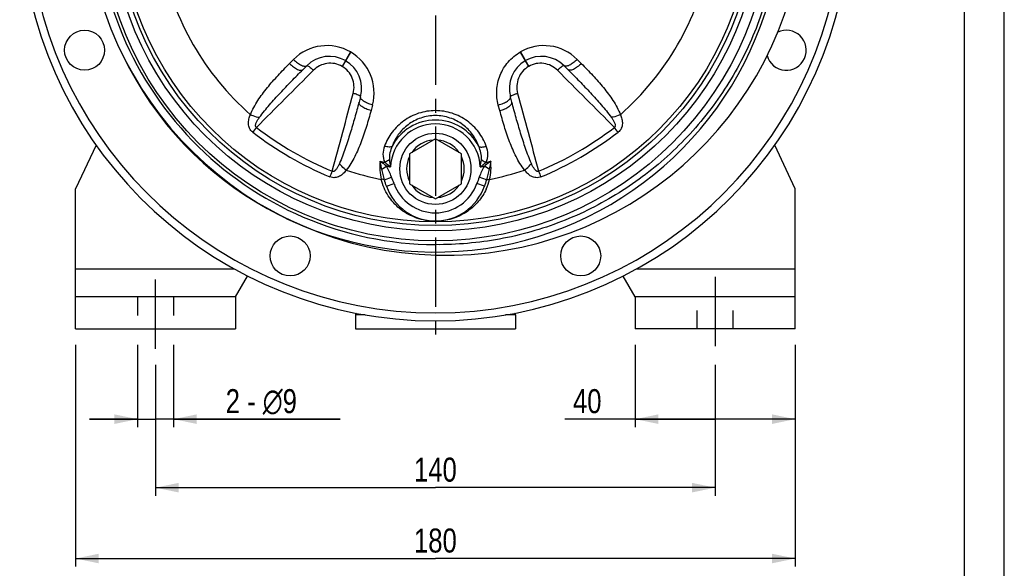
# Model space of a CAD drawing. Header units: millimetres. Extents: x 0 to 841, y 0 to 594.
# Tile 7 of 9: x 594 to 840, y 198 to 336. Entities that reach past the tile are written whole.
import ezdxf

# ---------------------------------------------------------------- set-up
doc = ezdxf.new("R2010")
doc.units = ezdxf.units.MM
doc.header["$LTSCALE"] = 46.2
doc.linetypes.add('CENTER', pattern=[0.6, 0.375, -0.075, 0.075, -0.075])
doc.linetypes.add('HIDDEN', pattern=[0.2, 0.1, -0.1])
doc.layers.get('0').update_dxf_attribs({"linetype": 'CONTINUOUS'})
for name, color, linetype in [('ASSI', 7, 'CONTINUOUS'), ('GEOM', 7, 'CONTINUOUS'), ('QUOTE', 7, 'CONTINUOUS')]:
    doc.layers.add(name, color=color, linetype=linetype)
doc.styles.get("Standard").update_dxf_attribs({"font": 'txt', "width": 0.8})
doc.dimstyles.new('DIMSTYLE_1', dxfattribs={"dimtxt": 6, "dimasz": 5.8, "dimexe": 1, "dimexo": 2, "dimgap": 0.75, "dimtad": 1, "dimdec": 3, "dimtxsty": 'Standard', "dimblk": '_FILLED', "dimblk1": '_FILLED', "dimblk2": '_FILLED', "dimcen": 0.09, "dimadec": 3, "dimazin": 2, "dimtp": 0.5, "dimtm": 0.5, "dimtfac": 1, "dimtdec": 3, "dimtofl": 0, "dimtmove": 0, "dimatfit": 3, "dimldrblk": '_FILLED', "dimfxl": 0, "dimtolj": 1, "dimarcsym": 0})
doc.dimstyles.new('DIMSTYLE_2', dxfattribs={"dimtxt": 6, "dimasz": 5.8, "dimexe": 1, "dimexo": 2, "dimgap": 0.75, "dimtad": 1, "dimdec": 3, "dimtxsty": 'Standard', "dimblk": '_FILLED', "dimblk1": '_FILLED', "dimblk2": '_FILLED', "dimcen": 0.09, "dimadec": 3, "dimazin": 2, "dimtp": 0.2, "dimtm": 0.2, "dimtfac": 1, "dimtdec": 3, "dimtofl": 0, "dimtmove": 0, "dimatfit": 3, "dimldrblk": '_FILLED', "dimfxl": 0, "dimtolj": 1, "dimarcsym": 0})
doc.dimstyles.new('DIMSTYLE_3', dxfattribs={"dimtxt": 6, "dimasz": 5.8, "dimexe": 1, "dimexo": 2, "dimgap": 0.75, "dimtad": 1, "dimdec": 3, "dimtxsty": 'Standard', "dimblk": '_FILLED', "dimblk1": '_FILLED', "dimblk2": '_FILLED', "dimcen": 0.09, "dimadec": 3, "dimazin": 2, "dimtp": 0.3, "dimtm": 0.3, "dimtfac": 1, "dimtdec": 3, "dimtofl": 0, "dimtmove": 0, "dimatfit": 3, "dimldrblk": '_FILLED', "dimfxl": 0, "dimtolj": 1, "dimarcsym": 0})

# ---------------------------------------------------------------- blocks, each defined once
blk = doc.blocks.new('_FILLED')
at = {"color": 0, "linetype": 'ByBlock'}
blk.add_solid([(0, 0), (-1, 0.207), (-1, -0.207)], dxfattribs=at)
blk = doc.blocks.new('*D1')
at = {"layer": 'QUOTE', "color": 2, "linetype": 'Continuous'}
for p, q in [((627.68, 249.27), (627.68, 216.59)), ((767.68, 249.27), (767.68, 216.59)), ((627.68, 218.59), (697.68, 218.59)), ((767.68, 218.59), (697.68, 218.59))]:
    blk.add_line(p, q, dxfattribs=at)
at = {"layer": 'QUOTE', "color": 2, "linetype": 'Continuous', "xscale": 5.8, "yscale": 5.8, "zscale": 5.8, "rotation": 180}
blk.add_blockref('_FILLED', (627.68, 218.59), dxfattribs=at)
at = {"layer": 'QUOTE', "color": 2, "linetype": 'Continuous', "xscale": 5.8, "yscale": 5.8, "zscale": 5.8}
blk.add_blockref('_FILLED', (767.68, 218.59), dxfattribs=at)
at = {"layer": 'QUOTE', "color": 2, "linetype": 'Continuous', "insert": (697.68, 226.09), "char_height": 6, "width": 16.8, "attachment_point": 2, "line_spacing_factor": 0.9}
blk.add_mtext('140', dxfattribs=at)
blk = doc.blocks.new('*D2')
at = {"layer": 'QUOTE', "color": 2, "linetype": 'Continuous'}
for p, q in [((623.18, 254.27), (623.18, 233.71)), ((632.18, 254.27), (632.18, 233.71)), ((623.18, 235.71), (611.18, 235.71)), ((611.18, 235.71), (627.68, 235.71)), ((673.82, 235.71), (627.68, 235.71)), ((632.18, 235.71), (673.82, 235.71))]:
    blk.add_line(p, q, dxfattribs=at)
at = {"layer": 'QUOTE', "color": 2, "linetype": 'Continuous', "xscale": 5.8, "yscale": 5.8, "zscale": 5.8}
blk.add_blockref('_FILLED', (623.18, 235.71), dxfattribs=at)
at = {"layer": 'QUOTE', "color": 2, "linetype": 'Continuous', "xscale": 5.8, "yscale": 5.8, "zscale": 5.8, "rotation": 180}
blk.add_blockref('_FILLED', (632.18, 235.71), dxfattribs=at)
at = {"layer": 'QUOTE', "color": 2, "linetype": 'Continuous', "insert": (645.22, 243.21), "char_height": 6, "width": 42.9, "attachment_point": 1, "line_spacing_factor": 0.9}
blk.add_mtext('2 - \\Fgdt;{\\Fgdt;n}\\Ftxt;9', dxfattribs=at)
blk = doc.blocks.new('*D3')
at = {"layer": 'QUOTE', "color": 2, "linetype": 'Continuous'}
for p, q in [((747.68, 254.27), (747.68, 233.71)), ((787.68, 254.27), (787.68, 233.71)), ((767.68, 235.71), (730.04, 235.71)), ((747.68, 235.71), (767.68, 235.71)), ((787.68, 235.71), (767.68, 235.71))]:
    blk.add_line(p, q, dxfattribs=at)
at = {"layer": 'QUOTE', "color": 2, "linetype": 'Continuous', "xscale": 5.8, "yscale": 5.8, "zscale": 5.8, "rotation": 180}
blk.add_blockref('_FILLED', (747.68, 235.71), dxfattribs=at)
at = {"layer": 'QUOTE', "color": 2, "linetype": 'Continuous', "xscale": 5.8, "yscale": 5.8, "zscale": 5.8}
blk.add_blockref('_FILLED', (787.68, 235.71), dxfattribs=at)
at = {"layer": 'QUOTE', "color": 2, "linetype": 'Continuous', "insert": (739.24, 243.21), "char_height": 6, "width": 13.8, "attachment_point": 3, "line_spacing_factor": 0.9}
blk.add_mtext('40', dxfattribs=at)
blk = doc.blocks.new('*D20')
at = {"layer": 'QUOTE', "color": 2, "linetype": 'Continuous'}
for p, q in [((607.68, 254.27), (607.68, 198.88)), ((787.68, 254.27), (787.68, 198.88)), ((607.68, 200.88), (697.68, 200.88)), ((787.68, 200.88), (697.68, 200.88))]:
    blk.add_line(p, q, dxfattribs=at)
at = {"layer": 'QUOTE', "color": 2, "linetype": 'Continuous', "xscale": 5.8, "yscale": 5.8, "zscale": 5.8, "rotation": 180}
blk.add_blockref('_FILLED', (607.68, 200.88), dxfattribs=at)
at = {"layer": 'QUOTE', "color": 2, "linetype": 'Continuous', "xscale": 5.8, "yscale": 5.8, "zscale": 5.8}
blk.add_blockref('_FILLED', (787.68, 200.88), dxfattribs=at)
at = {"layer": 'QUOTE', "color": 2, "linetype": 'Continuous', "insert": (697.68, 208.38), "char_height": 6, "width": 16.2, "attachment_point": 2, "line_spacing_factor": 0.9}
blk.add_mtext('180', dxfattribs=at)

msp = doc.modelspace()

# ---------------------------------------------------------------- linework, layer by layer
at = {"color": 7, "linetype": 'Continuous'}
for p, q in [((840, 0), (840, 594)), ((830, 10), (830, 584))]:
    msp.add_line(p, q, dxfattribs=at)
at = {"layer": 'ASSI', "color": 2, "linetype": 'CENTER'}
for p, q in [((697.6846, 364.2689), (697.6846, 253.4536)), ((627.6846, 253.2689), (627.6846, 271.2689)), ((767.6846, 271.2689), (767.6846, 253.2689))]:
    msp.add_line(p, q, dxfattribs=at)
at = {"layer": 'ASSI', "color": 7, "linetype": 'Continuous'}
for p, q in [((612.7836, 304.2038), (607.6846, 293.2689)), ((787.6846, 293.2689), (782.5856, 304.2038)), ((607.6846, 273.2689), (647.3359, 273.2689)), ((748.0334, 273.2689), (787.6846, 273.2689)), ((677.6846, 261.7689), (677.6846, 258.2689)), ((717.6846, 261.7689), (717.6846, 258.2689)), ((677.6846, 258.2689), (717.6846, 258.2689))]:
    msp.add_line(p, q, dxfattribs=at)
at = {"layer": 'ASSI', "color": 8, "linetype": 'HIDDEN'}
for p, q in [((623.1846, 266.2689), (623.1846, 258.2689)), ((632.1846, 266.2689), (632.1846, 258.2689)), ((763.1846, 258.2689), (763.1846, 266.2689)), ((772.1846, 258.2689), (772.1846, 266.2689))]:
    msp.add_line(p, q, dxfattribs=at)
at = {"layer": 'ASSI', "color": 7, "linetype": 'Continuous'}
for centre in [(609.9161, 327.914), (661.3297, 276.5004), (734.0396, 276.5004)]:
    msp.add_circle(centre, 5, dxfattribs=at)
msp.add_arc((785.4532, 327.914), 5, 195.742561, 115.401457, dxfattribs=at)
at = {"layer": 'GEOM', "color": 9, "linetype": 'Continuous'}
for p, q in [((661.1865, 324.5938), (662.2041, 325.6114)), ((676.4254, 327.478), (674.3416, 323.8761)), ((676.4524, 327.4625), (674.375, 323.8569)), ((718.9169, 327.4624), (720.9943, 323.8569)), ((718.9439, 327.4781), (721.0277, 323.8761)), ((733.1652, 325.6114), (734.1828, 324.5938)), ((674.375, 323.8569), (674.3416, 323.8761)), ((721.0277, 323.8761), (720.9943, 323.8569)), ((681.9465, 314.2131), (681.5741, 312.8231)), ((713.7952, 312.8231), (713.4227, 314.2131)), ((684.2713, 298.2014), (685.4308, 298.947)), ((711.098, 298.2014), (709.9385, 298.947)), ((684.9232, 295.5213), (686.7084, 296.2121)), ((710.446, 295.5213), (708.6608, 296.2121)), ((685.4421, 293.8962), (687.3257, 294.5689)), ((709.9271, 293.8961), (708.0436, 294.5688)), ((697.7023, 279.3181), (697.6282, 279.3187)), ((680.115, 261.7689), (677.6846, 261.7689)), ((717.6846, 261.7689), (715.2542, 261.7689))]:
    msp.add_line(p, q, dxfattribs=at)
at = {"layer": 'GEOM', "color": 7, "linetype": 'Continuous'}
for p, q in [((664.513, 323.0447), (665.5066, 324.0383)), ((729.8627, 324.0383), (730.8563, 323.0447)), ((678.9329, 316.2866), (678.5693, 314.9293)), ((716.8, 314.9293), (716.4363, 316.2867)), ((697.6846, 305.7745), (691.1846, 302.0217)), ((704.1846, 302.0217), (697.6846, 305.7745)), ((691.1846, 302.0217), (691.1846, 294.5161)), ((704.1846, 294.5161), (704.1846, 302.0217)), ((607.6846, 258.2689), (607.6846, 293.2689)), ((691.1846, 294.5161), (697.6846, 290.7634)), ((697.6846, 290.7634), (704.1846, 294.5161)), ((787.6846, 258.2689), (787.6846, 293.2689)), ((647.6846, 266.2689), (650.682, 271.4605)), ((747.6846, 266.2689), (744.6873, 271.4605)), ((647.6846, 266.2689), (607.6846, 266.2689)), ((647.6846, 266.2689), (647.6846, 258.2689)), ((787.6846, 266.2689), (747.6846, 266.2689)), ((747.6846, 266.2689), (747.6846, 258.2689)), ((677.6846, 261.7689), (677.6846, 258.2689)), ((717.6846, 261.7689), (717.6846, 258.2689)), ((607.6846, 258.2689), (647.6846, 258.2689)), ((787.6846, 258.2689), (747.6846, 258.2689))]:
    msp.add_line(p, q, dxfattribs=at)
for centre, radius in [((697.6846, 364.2689), 84), ((697.6846, 298.2689), 8.9)]:
    msp.add_circle(centre, radius, dxfattribs=at)
at = {"layer": 'GEOM', "color": 9, "linetype": 'Continuous'}
for radius in [81.5, 80.1715, 79.252]:
    msp.add_circle((697.6846, 364.2689), radius, dxfattribs=at)
at = {"layer": 'GEOM', "color": 7, "linetype": 'Continuous'}
for centre, radius, start, end in [((697.6846, 364.2689), 104, 99.689195, 80.310805), ((700.0846, 366.6689), 90, 180.000319, 77.582192), ((697.6846, 364.2689), 86.8, 205.865639, 126.7013), ((671.1637, 318.3817), 8, 59.955417, 135.002665), ((686.6846, 345.2164), 23, 239.95519, 240.044729), ((671.2056, 318.3575), 8, 344.997298, 60.044818), ((724.1637, 318.3575), 8, 119.955329, 195.001372), ((708.6846, 345.2164), 23, 299.95522, 300.04481), ((724.2056, 318.3817), 8, 44.997312, 120.044585), ((697.6846, 298.2689), 13, 199.654696, 340.345268), ((678.1846, 261.7689), 0.5, 123.639438, 180), ((717.1846, 261.7689), 0.5, 0, 56.313755)]:
    msp.add_arc(centre, radius, start, end, dxfattribs=at)
at = {"layer": 'GEOM', "color": 9, "linetype": 'Continuous'}
for centre, radius, start, end in [((697.6846, 364.2689), 102, 99.8799, 80.1201), ((698.308, 364.8923), 85.5763, 178.674793, 269.544892), ((697.6846, 364.2689), 69.9628, 191.409518, 228.590452), ((697.6846, 364.2689), 69.9628, 311.409539, 348.590471), ((670.5315, 317.2818), 11.7785, 59.894467, 134.992509), ((724.8382, 317.2828), 11.7774, 45.005457, 120.088444), ((670.5691, 317.2601), 11.7785, 345.007495, 60.105483), ((697.6846, 298.2689), 12.1986, 27.319584, 152.680441), ((778.3264, 212.3285), 158.1255, 142.479096, 143.035763), ((702.9995, 373.4745), 81.9322, 232.314543, 247.685456), ((697.6846, 298.2689), 11.2327, 2.515004, 177.484996), ((692.369, 373.4759), 81.9339, 292.314698, 307.685304), ((616.3081, 211.7697), 159.0487, 36.965907, 37.519362), ((704.4285, 375.9496), 86.3018, 232.576188, 247.423812), ((697.6846, 298.2689), 7.2, 94.525631, 145.474369), ((697.6846, 298.2689), 7.2, 34.525631, 85.474369), ((690.9402, 375.9506), 86.303, 292.576286, 307.423714), ((702.696, 302.2166), 16.5968, 185.674266, 192.014647), ((697.6846, 298.2689), 7.2, 154.525631, 205.474369), ((697.6846, 298.2689), 7.2, 334.525631, 25.474369), ((692.6069, 302.227), 16.6639, 347.998133, 354.312954), ((697.66, 298.7015), 13.8822, 173.982167, 192.767906), ((697.6846, 364.2689), 65.5869, 257.825697, 258.875795), ((697.6846, 364.2689), 66.4613, 259.375246, 260.279164), ((697.6846, 364.2689), 66.4613, 279.720836, 280.624792), ((697.6846, 364.2689), 65.5869, 281.124427, 282.174303), ((697.6879, 298.7059), 13.904, 347.238274, 5.990795), ((524.9279, 358.4936), 159.0489, 336.965908, 337.519363), ((697.6846, 364.2689), 69.9628, 251.409758, 258.821327), ((698.3547, 298.7684), 13.2693, 335.279018, 346.339314), ((697.6846, 364.2689), 69.9628, 281.179135, 288.590242), ((869.5891, 358.1363), 158.1249, 202.479095, 203.035764), ((697.6846, 298.2689), 11, 199.655582, 340.344022), ((697.6846, 298.2689), 7.2, 214.525631, 265.474369), ((697.6846, 298.2689), 7.2, 274.525631, 325.474369), ((697.6928, 299.5107), 14.3302, 267.693325, 269.967392), ((697.682, 299.3694), 14.1889, 270.010477, 272.052907)]:
    msp.add_arc(centre, radius, start, end, dxfattribs=at)
for points, knots in [([(709.9032, 449.7173), (715.2192, 448.9922), (723.1194, 447.145), (733.1353, 443.2473), (742.7439, 438.4261), (753.8392, 430.7323), (765.1779, 419.1774), (774.1547, 405.7024), (780.4491, 390.7853), (783.8391, 374.9533), (784.2049, 358.7667), (781.5342, 342.7977), (775.9214, 327.611), (767.565, 313.7433), (756.7607, 301.6846), (743.8908, 291.8612), (729.408, 284.6208), (713.8319, 280.2182), (703.0674, 279.2801), (697.7023, 279.3181)], [0, 0, 0, 0, 0.06249707, 0.09377786, 0.12505995, 0.18755589, 0.25005162, 0.31254732, 0.37504292, 0.43753852, 0.50003402, 0.56252953, 0.6250252, 0.68752095, 0.75001688, 0.81251294, 0.87500918, 0.93750285, 1, 1, 1, 1]), ([(662.2041, 325.6114), (662.5185, 325.3003), (663.1431, 324.7575), (663.9732, 324.2233), (664.5899, 323.9686), (664.9649, 323.8834), (665.279, 323.8927), (665.449, 323.9807), (665.5068, 324.0385)], [0, 0, 0, 0, 0.34309933, 0.64011188, 0.76056937, 0.85899266, 0.93658146, 1, 1, 1, 1]), ([(713.4227, 314.2131), (713.1006, 315.4157), (712.8366, 317.9665), (713.6811, 321.749), (715.734, 325.1227), (717.795, 326.8172), (718.9336, 327.4734)], [0, 0, 0, 0, 0.24295105, 0.49063732, 0.74355331, 1, 1, 1, 1]), ([(733.1652, 325.6114), (732.8508, 325.3003), (732.2261, 324.7575), (731.3961, 324.2233), (730.7794, 323.9686), (730.4044, 323.8834), (730.0902, 323.8927), (729.9203, 323.9807), (729.8625, 324.0385)], [0, 0, 0, 0, 0.34309931, 0.64011186, 0.76056936, 0.85899265, 0.93658146, 1, 1, 1, 1]), ([(651.4083, 311.7964), (651.6415, 312.4175), (652.2124, 313.6225), (653.5928, 315.9091), (655.6205, 318.6014), (658.3115, 321.6602), (660.2145, 323.6219), (661.1865, 324.5938)], [0, 0, 0, 0, 0.12284301, 0.24597665, 0.4941474, 0.74549558, 1, 1, 1, 1]), ([(653.6884, 311.1479), (654.4723, 312.2279), (656.182, 314.2892), (658.8795, 317.2661), (661.6671, 320.1784), (663.56, 322.0917), (664.513, 323.0447)], [0, 0, 0, 0, 0.24873067, 0.49836826, 0.74881074, 1, 1, 1, 1]), ([(661.1865, 324.5938), (661.501, 324.2827), (662.1273, 323.7406), (662.9619, 323.2104), (663.5833, 322.961), (663.9628, 322.8798), (664.2815, 322.8941), (664.4537, 322.9854), (664.513, 323.0447)], [0, 0, 0, 0, 0.34154607, 0.63761089, 0.75802712, 0.85681579, 0.9352696, 1, 1, 1, 1]), ([(665.5068, 324.0385), (665.525, 324.0567), (665.6027, 324.066), (665.8037, 323.9918), (666.1501, 323.7701), (666.6277, 323.3844), (666.9705, 323.0642), (667.1497, 322.8857)], [0, 0, 0, 0, 0.03751339, 0.10055658, 0.31589972, 0.63034632, 1, 1, 1, 1]), ([(674.3416, 323.8761), (673.7772, 324.2024), (672.5303, 324.6659), (670.5495, 324.7055), (668.6693, 324.1131), (667.6045, 323.341), (667.1497, 322.8857)], [0, 0, 0, 0, 0.25166445, 0.5022655, 0.75154709, 1, 1, 1, 1]), ([(677.1132, 317.1333), (677.2801, 317.7548), (677.4163, 319.0629), (676.9893, 320.9874), (675.9646, 322.6831), (674.9397, 323.5313), (674.375, 323.8569)], [0, 0, 0, 0, 0.24844968, 0.49773149, 0.7483359, 1, 1, 1, 1]), ([(720.9943, 323.8569), (720.4296, 323.5312), (719.4047, 322.6832), (718.38, 320.9874), (717.9529, 319.063), (718.0892, 317.7548), (718.2561, 317.1333)], [0, 0, 0, 0, 0.25166445, 0.5022655, 0.75154709, 1, 1, 1, 1]), ([(728.2196, 322.8857), (727.7647, 323.341), (726.7, 324.1131), (724.8198, 324.7055), (722.8389, 324.6659), (721.592, 324.2024), (721.0277, 323.8761)], [0, 0, 0, 0, 0.24844968, 0.49773149, 0.7483359, 1, 1, 1, 1]), ([(729.8624, 324.0385), (729.8442, 324.0566), (729.7665, 324.0659), (729.5655, 323.9917), (729.2191, 323.7701), (728.7415, 323.3844), (728.3988, 323.0642), (728.2196, 322.8857)], [0, 0, 0, 0, 0.03751381, 0.10055653, 0.31589735, 0.63034289, 1, 1, 1, 1]), ([(734.1828, 324.5938), (733.8683, 324.2827), (733.242, 323.7406), (732.4074, 323.2104), (731.7859, 322.961), (731.4065, 322.8798), (731.0877, 322.8941), (730.9156, 322.9854), (730.8563, 323.0447)], [0, 0, 0, 0, 0.34154607, 0.63761089, 0.75802712, 0.85681579, 0.9352696, 1, 1, 1, 1]), ([(730.8563, 323.0447), (731.8093, 322.0917), (733.7021, 320.1784), (736.4898, 317.2661), (739.1872, 314.2892), (740.8969, 312.2279), (741.6809, 311.1479)], [0, 0, 0, 0, 0.25118926, 0.50163174, 0.75126933, 1, 1, 1, 1]), ([(734.1828, 324.5938), (735.1548, 323.6219), (737.0578, 321.6602), (739.7488, 318.6014), (741.7765, 315.9091), (743.1569, 313.6225), (743.7278, 312.4175), (743.961, 311.7964)], [0, 0, 0, 0, 0.25450441, 0.50585259, 0.75402333, 0.87715698, 1, 1, 1, 1]), ([(678.9329, 316.287), (678.9396, 316.3117), (678.9088, 316.3837), (678.744, 316.5206), (678.3788, 316.7098), (677.806, 316.9306), (677.3574, 317.0673), (677.1132, 317.1333)], [0, 0, 0, 0, 0.03751381, 0.10055653, 0.31589735, 0.63034289, 1, 1, 1, 1]), ([(681.9465, 314.2131), (681.5199, 314.3298), (680.7375, 314.5994), (679.8598, 315.0511), (679.3309, 315.4579), (679.0696, 315.74), (678.9206, 316.0167), (678.9119, 316.208), (678.933, 316.2869)], [0, 0, 0, 0, 0.34309931, 0.64011186, 0.76056936, 0.85899265, 0.93658146, 1, 1, 1, 1]), ([(713.4227, 314.2131), (713.8494, 314.3298), (714.6318, 314.5994), (715.5094, 315.0511), (716.0384, 315.4579), (716.2997, 315.74), (716.4487, 316.0167), (716.4574, 316.208), (716.4363, 316.2869)], [0, 0, 0, 0, 0.34309932, 0.64011187, 0.76056937, 0.85899265, 0.93658146, 1, 1, 1, 1]), ([(716.4363, 316.2869), (716.4296, 316.3117), (716.4604, 316.3837), (716.6252, 316.5206), (716.9904, 316.7098), (717.5632, 316.9306), (718.0119, 317.0673), (718.2561, 317.1333)], [0, 0, 0, 0, 0.03751339, 0.10055658, 0.31589972, 0.63034632, 1, 1, 1, 1]), ([(678.5693, 314.9293), (678.2204, 313.6276), (677.5099, 311.0316), (676.3816, 307.1613), (675.1522, 303.3368), (674.2221, 300.8255), (673.6786, 299.6066)], [0, 0, 0, 0, 0.25118745, 0.50162851, 0.75126583, 1, 1, 1, 1]), ([(681.5741, 312.8231), (681.2183, 311.4954), (680.4711, 308.8667), (679.1676, 305.0072), (677.8504, 301.905), (676.5598, 299.5665), (675.8024, 298.4691), (675.3807, 297.9568)], [0, 0, 0, 0, 0.25449294, 0.50583283, 0.75400321, 0.87713749, 1, 1, 1, 1]), ([(681.5741, 312.8231), (681.1474, 312.9399), (680.3647, 313.2112), (679.4883, 313.6689), (678.9616, 314.0824), (678.7015, 314.3703), (678.5546, 314.6536), (678.5476, 314.8484), (678.5693, 314.9293)], [0, 0, 0, 0, 0.34154607, 0.63761089, 0.75802712, 0.85681579, 0.9352696, 1, 1, 1, 1]), ([(713.7952, 312.8231), (714.2219, 312.9399), (715.0045, 313.2112), (715.8809, 313.6689), (716.4077, 314.0824), (716.6677, 314.3703), (716.8147, 314.6536), (716.8217, 314.8484), (716.8, 314.9293)], [0, 0, 0, 0, 0.34154607, 0.63761089, 0.75802712, 0.85681579, 0.9352696, 1, 1, 1, 1]), ([(719.9886, 297.9568), (719.567, 298.4692), (718.8093, 299.5663), (717.5191, 301.905), (716.2016, 305.0071), (714.8982, 308.8667), (714.1509, 311.4954), (713.7952, 312.8231)], [0, 0, 0, 0, 0.12285469, 0.24598951, 0.49415967, 0.74550292, 1, 1, 1, 1]), ([(721.6906, 299.6066), (721.1472, 300.8255), (720.2171, 303.3368), (718.9877, 307.1613), (717.8594, 311.0316), (717.1488, 313.6276), (716.8, 314.9293)], [0, 0, 0, 0, 0.2487329, 0.49837024, 0.74881188, 1, 1, 1, 1]), ([(651.9824, 307.412), (651.6462, 307.6699), (651.1056, 308.3393), (650.8511, 309.5485), (650.9975, 310.7167), (651.255, 311.444), (651.4083, 311.7964)], [0, 0, 0, 0, 0.26682651, 0.51679917, 0.75795643, 1, 1, 1, 1]), ([(651.4085, 311.7969), (651.5933, 311.7113), (652.3247, 311.408), (653.1031, 311.2087), (653.6884, 311.1479)], [0, 0, 0, 0, 0.25704837, 1, 1, 1, 1]), ([(652.9121, 308.635), (652.8559, 308.6617), (652.7542, 308.7421), (652.6823, 308.9169), (652.6706, 309.0986), (652.7003, 309.3349), (652.7875, 309.6188), (652.9314, 309.9428), (653.0994, 310.2556), (653.3458, 310.6616), (653.5486, 310.9553), (653.6884, 311.1479)], [0, 0, 0, 0, 0.06526963, 0.12939043, 0.19225789, 0.25454929, 0.37827507, 0.50203043, 0.62602297, 0.75034192, 1, 1, 1, 1]), ([(697.6846, 312.8105), (696.2666, 312.8103), (693.4364, 312.3613), (689.6694, 310.4426), (686.724, 307.5618), (685.4206, 305.1826), (684.9606, 303.9498)], [0, 0, 0, 0, 0.25881963, 0.51289121, 0.75982022, 1, 1, 1, 1]), ([(697.6846, 311.5648), (696.4539, 311.5647), (694.0038, 311.1657), (690.7729, 309.4742), (688.2911, 306.9682), (687.2174, 304.9209), (686.8466, 303.8675)], [0, 0, 0, 0, 0.2615311, 0.51675083, 0.7626885, 1, 1, 1, 1]), ([(710.4087, 303.9498), (709.9487, 305.1826), (708.6453, 307.5618), (705.6999, 310.4427), (701.9328, 312.3613), (699.1027, 312.8103), (697.6846, 312.8105)], [0, 0, 0, 0, 0.24017986, 0.48710886, 0.74118061, 1, 1, 1, 1]), ([(708.5226, 303.8675), (708.1519, 304.9209), (707.0782, 306.9682), (704.5963, 309.4742), (701.3654, 311.1657), (698.9154, 311.5647), (697.6846, 311.5648)], [0, 0, 0, 0, 0.23731149, 0.48324895, 0.73846883, 1, 1, 1, 1]), ([(743.9608, 311.7969), (743.776, 311.7113), (743.0445, 311.408), (742.2662, 311.2087), (741.6809, 311.1479)], [0, 0, 0, 0, 0.25704772, 1, 1, 1, 1]), ([(741.6809, 311.1479), (741.8207, 310.9553), (742.0234, 310.6616), (742.2699, 310.2556), (742.4379, 309.9429), (742.5817, 309.6189), (742.6689, 309.335), (742.6987, 309.0987), (742.687, 308.917), (742.6151, 308.7421), (742.5134, 308.6617), (742.4571, 308.635)], [0, 0, 0, 0, 0.24965004, 0.37396484, 0.49795363, 0.62170221, 0.74542599, 0.80771333, 0.87058689, 0.93471266, 1, 1, 1, 1]), ([(743.961, 311.7964), (744.1143, 311.444), (744.3717, 310.7167), (744.5182, 309.5485), (744.2637, 308.3394), (743.7232, 307.6698), (743.3869, 307.412)], [0, 0, 0, 0, 0.24203806, 0.48318999, 0.73315645, 1, 1, 1, 1]), ([(684.9606, 303.9498), (684.7208, 303.307), (684.4295, 301.9398), (684.6988, 300.5182), (685.0305, 299.9144)], [0, 0, 0, 0, 0.4989395, 1, 1, 1, 1]), ([(686.8466, 303.8674), (686.7514, 303.8042), (686.4903, 303.7237), (685.8452, 303.703), (685.3189, 303.8262), (684.9606, 303.9498)], [0, 0, 0, 0, 0.17747164, 0.41122225, 1, 1, 1, 1]), ([(686.8467, 303.8677), (686.6111, 303.3544), (686.2433, 302.2809), (686.1253, 301.1367), (686.1805, 300.5757)], [0, 0, 0, 0, 0.50046739, 1, 1, 1, 1]), ([(709.1887, 300.5757), (709.2442, 301.1366), (709.1259, 302.2809), (708.7582, 303.3544), (708.5225, 303.8677)], [0, 0, 0, 0, 0.49953115, 1, 1, 1, 1]), ([(708.5226, 303.8674), (708.6178, 303.8042), (708.8789, 303.7237), (709.524, 303.7029), (710.0504, 303.8262), (710.4087, 303.9498)], [0, 0, 0, 0, 0.17747323, 0.41122566, 1, 1, 1, 1]), ([(710.3388, 299.9145), (710.6711, 300.518), (710.9395, 301.94), (710.6485, 303.307), (710.4087, 303.9498)], [0, 0, 0, 0, 0.50105569, 1, 1, 1, 1]), ([(686.1805, 300.5757), (686.0943, 300.5106), (685.7317, 300.2563), (685.3387, 300.0451), (685.0305, 299.9144)], [0, 0, 0, 0, 0.24399387, 1, 1, 1, 1]), ([(709.1887, 300.5757), (709.275, 300.5106), (709.6376, 300.2563), (710.0306, 300.0451), (710.3387, 299.9144)], [0, 0, 0, 0, 0.2439937, 1, 1, 1, 1]), ([(673.6786, 299.6066), (673.5817, 299.3892), (673.4287, 299.0667), (673.2004, 298.6503), (673.0135, 298.3485), (672.8049, 298.0619), (672.6025, 297.8444), (672.4129, 297.7005), (672.2496, 297.6198), (672.0623, 297.5946), (671.9417, 297.6425), (671.8905, 297.6779)], [0, 0, 0, 0, 0.24965003, 0.37396482, 0.49795361, 0.62170219, 0.74542596, 0.80771331, 0.87058687, 0.93471264, 1, 1, 1, 1]), ([(675.3806, 297.9566), (675.2141, 298.0738), (674.5856, 298.5556), (674.0239, 299.1301), (673.6786, 299.6066)], [0, 0, 0, 0, 0.25704772, 1, 1, 1, 1]), ([(685.4308, 298.947), (685.3002, 299.0507), (684.7791, 299.4602), (684.2509, 299.8606), (683.8533, 300.1571)], [0, 0, 0, 0, 0.25156585, 1, 1, 1, 1]), ([(684.2713, 298.2014), (684.2308, 298.3655), (684.0759, 299.0121), (683.9413, 299.6636), (683.8542, 300.1518)], [0, 0, 0, 0, 0.254195, 1, 1, 1, 1]), ([(684.9232, 295.5213), (684.7993, 295.9637), (684.5748, 296.8557), (684.3817, 297.7548), (684.2713, 298.2014)], [0, 0, 0, 0, 0.49968314, 1, 1, 1, 1]), ([(685.0305, 299.9144), (685.1436, 299.8138), (685.6075, 299.4132), (686.0908, 299.0353), (686.4628, 298.7618)], [0, 0, 0, 0, 0.24682435, 1, 1, 1, 1]), ([(686.7084, 296.2121), (686.5266, 296.682), (686.1509, 297.6159), (685.703, 298.5235), (685.4308, 298.947)], [0, 0, 0, 0, 0.50019233, 1, 1, 1, 1]), ([(709.9385, 298.9471), (709.6663, 298.5236), (709.2183, 297.6159), (708.8426, 296.682), (708.6608, 296.2121)], [0, 0, 0, 0, 0.49981736, 1, 1, 1, 1]), ([(708.9065, 298.7618), (709.031, 298.8533), (709.5212, 299.2214), (709.9962, 299.6099), (710.339, 299.9146)], [0, 0, 0, 0, 0.25201247, 1, 1, 1, 1]), ([(711.516, 300.1571), (711.3843, 300.0589), (710.8545, 299.6608), (710.3288, 299.2572), (709.9386, 298.9471)], [0, 0, 0, 0, 0.24784124, 1, 1, 1, 1]), ([(711.098, 298.2014), (710.9875, 297.7549), (710.7946, 296.8557), (710.5699, 295.9637), (710.4461, 295.5213)], [0, 0, 0, 0, 0.50031581, 1, 1, 1, 1]), ([(711.516, 300.1571), (711.4873, 299.9959), (711.3641, 299.3407), (711.2186, 298.6897), (711.098, 298.2014)], [0, 0, 0, 0, 0.24553076, 1, 1, 1, 1]), ([(719.9887, 297.9566), (720.1552, 298.0738), (720.7836, 298.5556), (721.3453, 299.1301), (721.6906, 299.6066)], [0, 0, 0, 0, 0.25704962, 1, 1, 1, 1]), ([(723.4787, 297.6779), (723.4275, 297.6425), (723.3071, 297.5946), (723.1197, 297.6197), (722.9565, 297.7005), (722.7667, 297.8443), (722.5644, 298.0618), (722.3558, 298.3484), (722.1689, 298.6503), (721.9405, 299.0667), (721.7876, 299.3892), (721.6906, 299.6066)], [0, 0, 0, 0, 0.06526965, 0.12939048, 0.19225795, 0.25454933, 0.37827511, 0.50203046, 0.626023, 0.75034194, 1, 1, 1, 1]), ([(675.3807, 297.9568), (675.1521, 297.6477), (674.651, 297.061), (673.7125, 296.3499), (672.538, 295.9655), (671.6877, 296.0988), (671.2962, 296.2611)], [0, 0, 0, 0, 0.24204221, 0.4831939, 0.73315742, 1, 1, 1, 1]), ([(684.9232, 295.5213), (684.834, 295.594), (684.5521, 295.6668), (684.2788, 295.6556), (684.121, 295.6335)], [0, 0, 0, 0, 0.41930117, 1, 1, 1, 1]), ([(697.116, 285.1921), (695.518, 285.2563), (692.4774, 285.8979), (688.583, 288.1946), (685.6442, 291.4733), (684.4707, 294.1938), (684.121, 295.6335)], [0, 0, 0, 0, 0.26944511, 0.5117401, 0.75039141, 1, 1, 1, 1]), ([(710.446, 295.5213), (710.5352, 295.594), (710.8172, 295.6668), (711.0904, 295.6556), (711.2483, 295.6335)], [0, 0, 0, 0, 0.41930111, 1, 1, 1, 1]), ([(724.073, 296.2611), (723.6816, 296.0989), (722.8314, 295.9655), (721.6568, 296.3499), (720.7182, 297.061), (720.2171, 297.6477), (719.9886, 297.9568)], [0, 0, 0, 0, 0.26682561, 0.51679543, 0.75795245, 1, 1, 1, 1]), ([(710.4079, 293.2192), (709.8888, 292.0904), (708.5402, 289.9893), (705.7385, 287.4827), (702.2392, 285.728), (699.5842, 285.2395), (698.1903, 285.1896)], [0, 0, 0, 0, 0.2430265, 0.48104726, 0.7271819, 1, 1, 1, 1])]:
    msp.add_open_spline(points, degree=3, knots=knots, dxfattribs=at)
for points in [[(667.1497, 322.8857), (662.4053, 318.134), (657.6589, 313.3844), (652.9121, 308.635)], [(742.4571, 308.635), (737.7104, 313.3844), (732.964, 318.134), (728.2196, 322.8857)], [(671.8905, 297.6779), (673.6302, 304.1633), (675.3703, 310.6487), (677.1132, 317.1333)], [(718.2561, 317.1333), (719.999, 310.6487), (721.739, 304.1633), (723.4787, 297.6779)], [(687.3257, 294.5689), (687.1289, 295.1199), (686.9196, 295.6665), (686.7084, 296.2121)], [(708.6608, 296.2121), (708.4496, 295.6664), (708.2404, 295.1199), (708.0436, 294.5688)], [(685.4421, 293.8967), (685.2509, 294.432), (685.0758, 294.9737), (684.9232, 295.5213)], [(710.446, 295.5213), (710.2935, 294.9737), (710.1184, 294.4321), (709.9272, 293.8967)]]:
    msp.add_open_spline(points, degree=3, dxfattribs=at)

# ---------------------------------------------------------------- dimensions: what is measured, and where the dimension line sits
at = {"layer": 'QUOTE', "color": 2, "linetype": 'Continuous'}
for base, p1, p2, dimstyle, picture, middle in [((787.6846, 200.8838), (607.6846, 256.2689), (787.6846, 256.2689), 'DIMSTYLE_1', '*D20', (697.2846, 200.8838)), ((787.6846, 235.7064), (747.6846, 256.2689), (787.6846, 256.2689), 'DIMSTYLE_3', '*D3', (734.2371, 235.7064)), ((767.6846, 218.5935), (627.6846, 251.2689), (767.6846, 251.2689), 'DIMSTYLE_1', '*D1', (697.2846, 218.5935))]:
    dim = msp.add_linear_dim(base=base, p1=p1, p2=p2, dimstyle=dimstyle, dxfattribs=at)
    dim.commit()
    dim.dimension.update_dxf_attribs({"geometry": picture, "text_midpoint": middle, "dimtype": 160})
dim = msp.add_linear_dim(base=(632.1846, 235.7064), p1=(623.1846, 256.2689), p2=(632.1846, 256.2689), text='2 - %%c<>', dimstyle='DIMSTYLE_2', dxfattribs=at)
dim.commit()
dim.dimension.update_dxf_attribs({"geometry": '*D2', "text_midpoint": (659.5187, 235.7064), "dimtype": 160})

doc.saveas('drawing.dxf')
